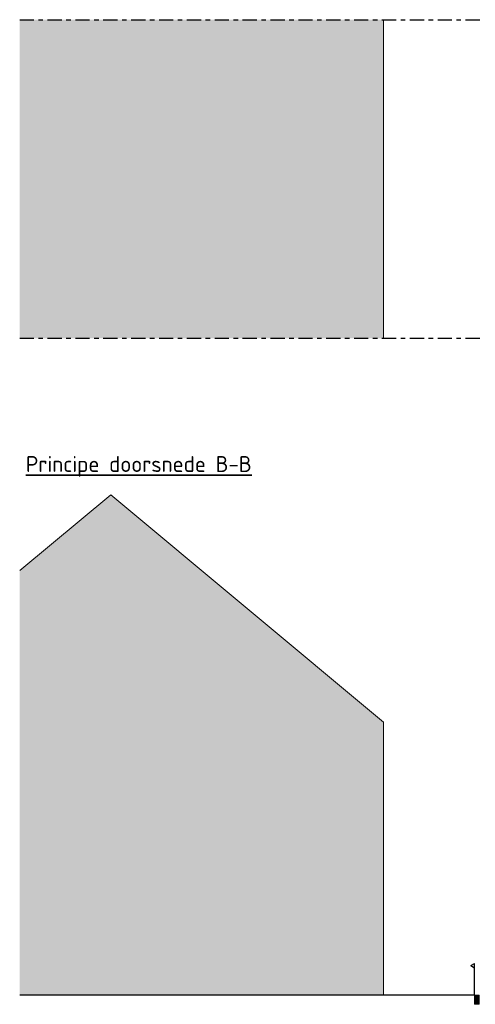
# Model space of a CAD drawing. Header units: metres. Extents: x 104013 to 108981, y 427946 to 428479.
# Tile 136 of 256: x 108725 to 108735, y 428296 to 428317. Entities that reach past the tile are written whole.
import ezdxf

# ---------------------------------------------------------------- set-up
doc = ezdxf.new("R2010")
doc.units = ezdxf.units.M
doc.linetypes.add('CENTER', pattern=[2, 1.25, -0.25, 0.25, -0.25])
doc.linetypes.add('XX-AFBREEK', pattern=[7, 4, -1, 1, -1])
for name, color, linetype, lineweight in [('N-WE-OG-BEBOUWING_WONINGBOUW-GD', 7, 'Continuous', 18), ('N-WE-OG-TERREIN_ERF-SD', 7, 'Continuous', 25), ('N-WE-VH-VERHARDING-GD', 7, 'Continuous', 25), ('N-XX-GW-GROND-GD', 7, 'Continuous', 25), ('N-XX-VH-KANTOPSLUITING_OPSLUITBAND-SD', 150, 'Continuous', 0), ('X-XX-AL-AFBREEKLIJN-GD', 7, 'XX-AFBREEK', 25), ('X-XX-AL-T35', 7, 'Continuous', 35)]:
    doc.layers.add(name, color=color, linetype=linetype, lineweight=lineweight)
doc.layers.add('N-WE-VH-VERHARDING-AP_BEBOUWING', color=41, linetype='Continuous')
doc.styles.add('NLCS-ISO-M50-T35', font='NLCS-ISO.ttf', dxfattribs={"height": 0.175})

# ---------------------------------------------------------------- blocks, each defined once
blk = doc.blocks.new('N-SVH-KANTOPSLUITING_OB_100X200-D')
blk.add_hatch(color=253).paths.add_polyline_path([(-0.1, -0.2), (0, -0.2), (0, 0), (-0.1, 0)])
at = {"flags": 128}
blk.add_lwpolyline([(-0.1, -0.2), (0, -0.2), (0, 0), (-0.1, 0)], close=True, dxfattribs=at)
blk = doc.blocks.new('SOG-ERFGRENS_LINKS-D')
for p, q in [((-0.43, 3.25), (0, 3.5)), ((-0.43, 3.25), (0, 3)), ((0, 3), (0, 3.5)), ((0, 0), (0, 3))]:
    blk.add_line(p, q)

msp = doc.modelspace()

# ---------------------------------------------------------------- hatches: boundary and pattern name
at = {"layer": 'N-WE-VH-VERHARDING-AP_BEBOUWING'}
h = msp.add_hatch(color=256, dxfattribs=at)
h.dxf.hatch_style = 1
h.set_gradient(color1=(255, 255, 255), color2=(207, 207, 207))
h.paths.add_polyline_path([(108725.231, 428317.153), (108725.231, 428310.153), (108733.231, 428310.153), (108733.231, 428317.153)])
h = msp.add_hatch(color=256, dxfattribs=at)
h.dxf.hatch_style = 1
h.set_gradient(color1=(255, 255, 255), color2=(207, 207, 207))
h.paths.add_polyline_path([(108727.231, 428306.711), (108733.231, 428301.711), (108733.231, 428295.711), (108725.231, 428295.711), (108725.231, 428305.045)])

# ---------------------------------------------------------------- linework, layer by layer
at = {"layer": 'N-WE-OG-BEBOUWING_WONINGBOUW-GD'}
for points in [[(108733.231, 428317.153), (108733.231, 428310.153)], [(108727.231, 428306.711), (108725.231, 428305.045)], [(108727.231, 428306.711), (108733.231, 428301.711)], [(108733.231, 428295.711), (108733.231, 428301.711)]]:
    msp.add_lwpolyline(points, dxfattribs=at)
at = {"layer": 'N-WE-VH-VERHARDING-GD', "flags": 128}
msp.add_lwpolyline([(108735.231, 428295.711), (108733.231, 428295.711)], dxfattribs=at)
at = {"layer": 'N-XX-GW-GROND-GD', "flags": 128}
msp.add_lwpolyline([(108733.231, 428295.711), (108725.231, 428295.711)], dxfattribs=at)
at = {"layer": 'X-XX-AL-AFBREEKLIJN-GD', "linetype": 'CENTER', "ltscale": 0.25}
for points in [[(108725.231, 428317.153), (108782.732, 428317.153)], [(108725.231, 428310.153), (108782.732, 428310.153)]]:
    msp.add_lwpolyline(points, dxfattribs=at)

# ---------------------------------------------------------------- block references
at = {"layer": 'N-WE-OG-TERREIN_ERF-SD', "xscale": 0.2, "yscale": 0.2}
msp.add_blockref('SOG-ERFGRENS_LINKS-D', (108735.231, 428295.711), dxfattribs=at)
at = {"layer": 'N-XX-VH-KANTOPSLUITING_OPSLUITBAND-SD', "xscale": -1}
msp.add_blockref('N-SVH-KANTOPSLUITING_OB_100X200-D', (108735.231, 428295.711), dxfattribs=at)

# ---------------------------------------------------------------- texts
at = {"layer": 'X-XX-AL-T35', "insert": (108725.367, 428307.562), "char_height": 0.35, "width": 11.82929, "attachment_point": 1, "rotation": 359.9946, "style": 'NLCS-ISO-M50-T35'}
msp.add_mtext('{\\LPrincipe doorsnede B-B}', dxfattribs=at)

doc.saveas('drawing.dxf')
